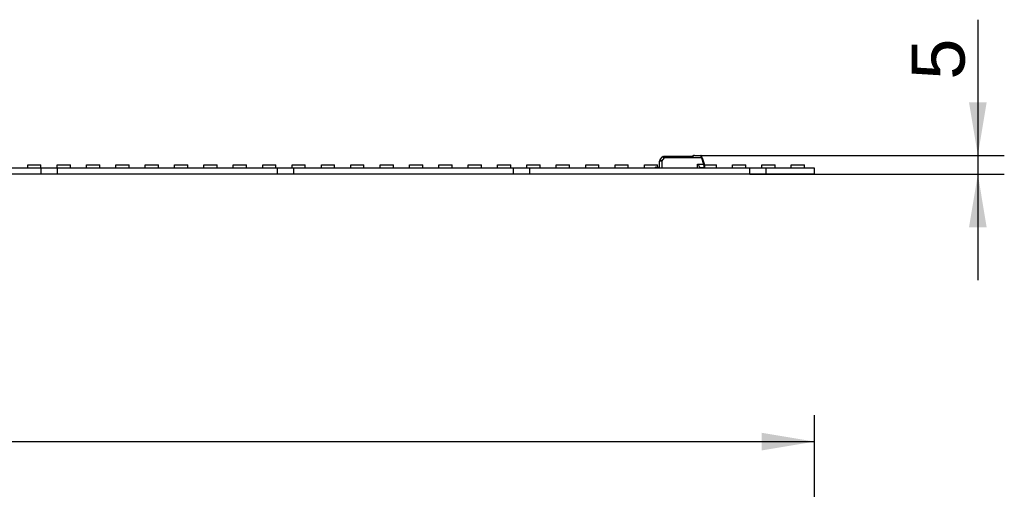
# Model space of a CAD drawing. Header units: millimetres. Extents: x 16 to 406, y 5 to 285.
# Tile 12 of 13: x 295 to 360, y 187 to 218. Entities that reach past the tile are written whole.
import ezdxf
from ezdxf.enums import TextEntityAlignment as Align

# ---------------------------------------------------------------- set-up
doc = ezdxf.new("R2010")
doc.units = ezdxf.units.MM
doc.layers.add('6010-511-00021_S', color=7, linetype='Continuous')
doc.layers.add('Default', color=7, linetype='Continuous')
doc.styles.add('SEACAD_Arial', font='arial.ttf')
doc.dimstyles.new('ISO', dxfattribs={"dimtxt": 3.5, "dimasz": 3.5, "dimexe": 1.75, "dimexo": 0, "dimgap": 0.875, "dimtad": 1, "dimlfac": 4, "dimtxsty": 'SEACAD_Arial', "dimblk1": '_SE_FILLED', "dimblk2": '_SE_FILLED', "dimsah": 1, "dimcen": 1.75, "dimadec": 0, "dimazin": 0, "dimtfac": 0.5, "dimtdec": 3, "dimtmove": 0, "dimatfit": 3, "dimfxl": 1, "dimarcsym": 0})

# ---------------------------------------------------------------- blocks, each defined once
blk = doc.blocks.new('DMBLK37')
at = {"layer": 'Default', "linetype": 'Continuous'}
for points in [[(70.685, 190.93), (67.185, 190.347), (70.685, 189.763)], [(343.685, 190.93), (343.685, 189.763), (347.185, 190.347)]]:
    blk.add_hatch(color=7, dxfattribs=at).paths.add_polyline_path(points)
at = {"layer": 'Default', "color": 7, "linetype": 'Continuous'}
for p, q in [((67.185, 174.892), (67.185, 192.097)), ((347.185, 174.892), (347.185, 192.097)), ((67.185, 190.347), (347.185, 190.347))]:
    blk.add_line(p, q, dxfattribs=at)
at = {"layer": 'Default', "color": 7, "linetype": 'Continuous', "style": 'SEACAD_Arial'}
blk.add_text('1120', height=3.5, dxfattribs=at).set_placement((201.707, 194.722), align=Align.TOP_LEFT)
blk = doc.blocks.new('_SE_FILLED')
at = {"color": 0}
blk.add_line((0, 0), (-1, 0), dxfattribs=at)
blk.add_solid([(0, 0), (-1, -0.1665), (-1, 0.1665), (0, 0)], dxfattribs=at)
blk = doc.blocks.new('SE1')
at = {"layer": '6010-511-00021_S', "color": 7, "linetype": 'Continuous'}
for p, q in [((336.962, 208.983), (337.117, 209.168)), ((337.076, 208.888), (337.244, 209.088)), ((337.156, 209.186), (337.212, 209.186)), ((337.212, 209.158), (337.212, 209.186)), ((339.081, 209.186), (337.212, 209.186)), ((337.212, 209.158), (339.096, 209.158)), ((339.692, 209.099), (337.244, 209.099)), ((337.244, 209.099), (337.244, 209.088)), ((339.692, 209.088), (337.244, 209.088)), ((339.031, 209.186), (338.748, 209.186)), ((339.152, 209.235), (339.081, 209.186)), ((339.081, 209.186), (339.081, 209.186)), ((339.236, 209.261), (339.646, 209.261)), ((339.236, 209.261), (339.236, 209.25)), ((339.236, 209.25), (339.646, 209.25)), ((339.646, 209.25), (339.646, 209.261)), ((339.692, 209.088), (339.692, 209.099)), ((339.692, 209.088), (339.837, 208.688)), ((339.712, 209.177), (339.693, 209.228)), ((339.739, 209.104), (339.712, 209.177)), ((339.739, 209.104), (339.884, 208.705)), ((295.13, 208.636), (296.005, 208.636)), ((295.13, 208.411), (295.13, 208.636)), ((296.005, 208.411), (296.005, 208.636)), ((297.072, 208.636), (297.947, 208.636)), ((297.072, 208.411), (297.072, 208.636)), ((297.947, 208.411), (297.947, 208.636)), ((299.015, 208.636), (299.89, 208.636)), ((299.015, 208.411), (299.015, 208.636)), ((299.89, 208.411), (299.89, 208.636)), ((300.957, 208.636), (301.832, 208.636)), ((300.957, 208.411), (300.957, 208.636)), ((301.832, 208.411), (301.832, 208.636)), ((302.9, 208.636), (303.775, 208.636)), ((302.9, 208.411), (302.9, 208.636)), ((303.775, 208.411), (303.775, 208.636)), ((304.842, 208.636), (305.717, 208.636)), ((304.842, 208.411), (304.842, 208.636)), ((305.717, 208.411), (305.717, 208.636)), ((306.785, 208.636), (307.66, 208.636)), ((306.785, 208.411), (306.785, 208.636)), ((307.66, 208.411), (307.66, 208.636)), ((308.727, 208.636), (309.602, 208.636)), ((308.727, 208.411), (308.727, 208.636)), ((309.602, 208.411), (309.602, 208.636)), ((310.67, 208.636), (311.545, 208.636)), ((310.67, 208.411), (310.67, 208.636)), ((311.545, 208.411), (311.545, 208.636)), ((312.612, 208.636), (313.487, 208.636)), ((312.612, 208.411), (312.612, 208.636)), ((313.487, 208.411), (313.487, 208.636)), ((314.555, 208.636), (315.43, 208.636)), ((314.555, 208.411), (314.555, 208.636)), ((315.43, 208.411), (315.43, 208.636)), ((316.497, 208.636), (317.372, 208.636)), ((316.497, 208.411), (316.497, 208.636)), ((317.372, 208.411), (317.372, 208.636)), ((318.44, 208.636), (319.315, 208.636)), ((318.44, 208.411), (318.44, 208.636)), ((319.315, 208.411), (319.315, 208.636)), ((320.382, 208.636), (321.257, 208.636)), ((320.382, 208.411), (320.382, 208.636)), ((321.257, 208.411), (321.257, 208.636)), ((322.325, 208.636), (323.2, 208.636)), ((322.325, 208.411), (322.325, 208.636)), ((323.2, 208.411), (323.2, 208.636)), ((324.267, 208.636), (325.142, 208.636)), ((324.267, 208.411), (324.267, 208.636)), ((325.142, 208.411), (325.142, 208.636)), ((326.21, 208.636), (327.085, 208.636)), ((326.21, 208.411), (326.21, 208.636)), ((327.085, 208.411), (327.085, 208.636)), ((328.152, 208.636), (329.027, 208.636)), ((328.152, 208.411), (328.152, 208.636)), ((329.027, 208.411), (329.027, 208.636)), ((330.095, 208.636), (330.97, 208.636)), ((330.095, 208.411), (330.095, 208.636)), ((330.97, 208.411), (330.97, 208.636)), ((332.037, 208.636), (332.912, 208.636)), ((332.037, 208.411), (332.037, 208.636)), ((332.912, 208.411), (332.912, 208.636)), ((333.98, 208.636), (334.855, 208.636)), ((333.98, 208.411), (333.98, 208.636)), ((334.855, 208.411), (334.855, 208.636)), ((335.922, 208.636), (336.797, 208.636)), ((335.922, 208.411), (335.922, 208.636)), ((336.685, 208.474), (336.647, 208.474)), ((336.647, 208.424), (336.647, 208.474)), ((336.685, 208.474), (336.923, 208.474)), ((336.685, 208.474), (336.685, 208.436)), ((336.923, 208.436), (336.685, 208.436)), ((336.797, 208.474), (336.797, 208.636)), ((336.922, 208.411), (336.927, 208.888)), ((337.076, 208.888), (337.073, 208.411)), ((339.435, 208.411), (339.435, 208.688)), ((339.435, 208.688), (339.837, 208.688)), ((339.585, 208.411), (339.585, 208.458)), ((339.872, 208.436), (339.585, 208.436)), ((339.872, 208.436), (339.585, 208.436)), ((339.754, 209.061), (339.836, 208.836)), ((339.86, 208.607), (339.866, 208.609)), ((339.872, 208.436), (339.872, 208.522)), ((339.907, 208.64), (339.884, 208.705)), ((339.909, 208.636), (340.682, 208.636)), ((339.91, 208.453), (339.91, 208.424)), ((339.922, 208.555), (339.921, 208.555)), ((339.922, 208.486), (339.922, 208.555)), ((340.682, 208.411), (340.682, 208.636)), ((341.75, 208.636), (342.625, 208.636)), ((341.75, 208.411), (341.75, 208.636)), ((342.625, 208.411), (342.625, 208.636)), ((343.692, 208.636), (344.567, 208.636)), ((343.692, 208.411), (343.692, 208.636)), ((344.567, 208.411), (344.567, 208.636)), ((345.635, 208.636), (346.51, 208.636)), ((345.635, 208.411), (345.635, 208.636)), ((346.51, 208.411), (346.51, 208.636)), ((296.022, 208.411), (281.472, 208.411)), ((296.022, 208.011), (281.472, 208.011)), ((297.097, 208.411), (296.022, 208.411)), ((296.022, 208.011), (296.022, 208.411)), ((297.097, 208.011), (296.022, 208.011)), ((311.647, 208.411), (297.097, 208.411)), ((297.097, 208.011), (297.097, 208.411)), ((311.647, 208.011), (297.097, 208.011)), ((312.722, 208.411), (311.647, 208.411)), ((311.647, 208.011), (311.647, 208.411)), ((312.722, 208.011), (311.647, 208.011)), ((327.272, 208.411), (312.722, 208.411)), ((312.722, 208.011), (312.722, 208.411)), ((327.272, 208.011), (312.722, 208.011)), ((328.347, 208.411), (327.272, 208.411)), ((327.272, 208.011), (327.272, 208.411)), ((328.347, 208.011), (327.272, 208.011)), ((342.897, 208.411), (328.347, 208.411)), ((328.347, 208.011), (328.347, 208.411)), ((342.897, 208.011), (328.347, 208.011)), ((336.647, 208.424), (336.647, 208.411)), ((339.91, 208.411), (339.91, 208.424)), ((343.972, 208.411), (342.897, 208.411)), ((342.897, 208.011), (342.897, 208.411)), ((343.972, 208.011), (342.897, 208.011)), ((347.185, 208.411), (343.972, 208.411)), ((343.972, 208.011), (343.972, 208.411)), ((347.185, 208.011), (343.972, 208.011)), ((347.185, 208.011), (347.185, 208.411))]:
    blk.add_line(p, q, dxfattribs=at)
for centre, radius, start, end in [((337.156, 209.136), 0.05, 90.00006, 139.99985), ((337.493, 210.971), 1.842, 258.23921, 260.5742), ((337.156, 209.139), 0.0467, 96.82635, 142.26507), ((337.19, 210.137), 0.952, 268.0092, 271.21884), ((337.221, 209.051), 0.108, 94.4698, 106.05728), ((333.538, 215.887), 8.728, 309.55782, 310.27562), ((339.236, 209.111), 0.15, 114.82406, 124.50738), ((339.227, 209.131), 0.128, 108.68704, 124.97373), ((339.238, 209.161), 0.0893, 90.95719, 130.61425), ((339.236, 209.111), 0.15, 90, 111.86531), ((339.646, 209.211), 0.05, 20.00059, 89.99992), ((365.396, 216.895), 26.86, 196.53576, 196.67329), ((365.012, 216.681), 26.432, 196.4674, 196.66988), ((336.685, 208.374), 0.0625, 90, 126.8699), ((337.077, 208.886), 0.15, 140, 179.5), ((340.358, 207.293), 1.49, 108.5546, 110.47358), ((319.544, 202.727), 21.151, 16.14336, 16.37117), ((339.565, 208.522), 0.308, 359.95935, 16.09879), ((339.872, 208.486), 0.05, 270, 0), ((339.872, 208.374), 0.0625, 53.1301, 90), ((339.673, 208.555), 0.25, 0.00462, 19.99402)]:
    blk.add_arc(centre, radius, start, end, dxfattribs=at)
for centre, major_axis, ratio, start_param, end_param in [((339.692, 209.087), (0.047, 0.0171), 0.0082, 0.000002, 1.567895), ((337.077, 208.886), (0.15, -0.001), 0.008726, 1.573617, 3.141593), ((337.077, 208.886), (-0.115, 0.096), 0.006685, 4.720219, 6.283185), ((339.872, 208.555), (0.05, 0), 0.65625, 4.712389, 6.283031)]:
    blk.add_ellipse(centre, major_axis=major_axis, ratio=ratio, start_param=start_param, end_param=end_param, dxfattribs=at)
for points, knots in [([(337.209, 209.186), (337.206, 209.184), (337.202, 209.182), (337.196, 209.172), (337.193, 209.164), (337.191, 209.154)], [0.1149595, 0.1149595, 0.1149595, 0.1149595, 0.5, 0.5, 1, 1, 1, 1]), ([(337.244, 209.088), (337.237, 209.09), (337.224, 209.096), (337.202, 209.118), (337.196, 209.139), (337.191, 209.154)], [0, 0, 0, 0, 0.235372, 0.457314, 1, 1, 1, 1]), ([(337.212, 209.158), (337.213, 209.152), (337.214, 209.141), (337.218, 209.125), (337.224, 209.112), (337.233, 209.103), (337.241, 209.1), (337.244, 209.099)], [0, 0, 0, 0, 0.272042, 0.497908, 0.684926, 0.845835, 1, 1, 1, 1]), ([(339.096, 209.158), (339.095, 209.161), (339.092, 209.168), (339.089, 209.175), (339.087, 209.18), (339.084, 209.184), (339.082, 209.186), (339.082, 209.186), (339.081, 209.186)], [0, 0, 0, 0, 0.20474, 0.394141, 0.568268, 0.727202, 0.87106, 1, 1, 1, 1]), ([(339.646, 209.25), (339.657, 209.251), (339.668, 209.25), (339.684, 209.242), (339.691, 209.236), (339.693, 209.228)], [0, 0, 0, 0, 0.5, 0.5, 1, 1, 1, 1]), ([(339.739, 209.104), (339.738, 209.106), (339.732, 209.107), (339.715, 209.105), (339.703, 209.102), (339.692, 209.099)], [0, 0, 0, 0, 0.5, 0.5, 1, 1, 1, 1]), ([(339.435, 208.688), (339.435, 208.688), (339.436, 208.687), (339.436, 208.687), (339.456, 208.661), (339.476, 208.635), (339.495, 208.61), (339.515, 208.584), (339.534, 208.558), (339.549, 208.534), (339.56, 208.517), (339.57, 208.501), (339.577, 208.487), (339.582, 208.476), (339.585, 208.466), (339.585, 208.458)], [0, 0, 0, 0, 0.003654, 0.003654, 0.003654, 0.299054, 0.299054, 0.299054, 0.607023, 0.607023, 0.607023, 0.826101, 0.826101, 0.826101, 1, 1, 1, 1]), ([(339.866, 208.609), (339.878, 208.614), (339.889, 208.62), (339.905, 208.631), (339.909, 208.637), (339.907, 208.64)], [0, 0, 0, 0, 0.5, 0.5, 1, 1, 1, 1])]:
    blk.add_open_spline(points, degree=3, knots=knots, dxfattribs=at)
blk.add_rational_spline([(339.18, 209.228), (339.168, 209.237), (339.158, 209.239), (339.152, 209.235)], [1.03323215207, 0.973772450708, 0.994102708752, 1.0942229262], degree=3, dxfattribs=at)
blk.add_open_spline([(339.712, 209.177), (339.708, 209.188), (339.685, 209.193), (339.665, 209.188)], degree=3, dxfattribs=at)
blk = doc.blocks.new('DMBLK53')
at = {"layer": 'Default', "linetype": 'Continuous'}
for points in [[(358.564, 212.761), (357.397, 212.761), (357.981, 209.261)], [(358.564, 204.511), (357.981, 208.011), (357.397, 204.511)]]:
    blk.add_hatch(color=7, dxfattribs=at).paths.add_polyline_path(points)
at = {"layer": 'Default', "color": 7, "linetype": 'Continuous'}
for p, q in [((357.981, 218.225), (357.981, 201.011)), ((339.646, 209.261), (359.731, 209.261)), ((342.897, 208.011), (359.731, 208.011))]:
    blk.add_line(p, q, dxfattribs=at)
at = {"layer": 'Default', "color": 7, "linetype": 'Continuous', "style": 'SEACAD_Arial'}
blk.add_text('5', height=3.5, rotation=90, dxfattribs=at).set_placement((353.606, 214.261), align=Align.TOP_LEFT)

msp = doc.modelspace()

# ---------------------------------------------------------------- block references
at = {"layer": 'Default'}
msp.add_blockref('SE1', (0, 0), dxfattribs=at)

# ---------------------------------------------------------------- dimensions: what is measured, and where the dimension line sits
at = {"layer": 'Default', "color": 7, "linetype": 'Continuous'}
for base, p1, p2, angle, picture, middle, dimtype in [((357.9807, 208.011), (339.6465, 209.261), (342.8975, 208.011), 90, 'DMBLK53', (357.9807, 213.0356), 160), ((67.185, 190.3468), (67.185, 174.8925), (347.185, 174.8925), 0, 'DMBLK37', (207.185, 190.3468), 161)]:
    dim = msp.add_linear_dim(base=base, p1=p1, p2=p2, angle=angle, text='\\A1;<>', dimstyle='ISO', dxfattribs=at)
    dim.commit()
    dim.dimension.update_dxf_attribs({"geometry": picture, "text_midpoint": middle, "dimtype": dimtype})

doc.saveas('drawing.dxf')
